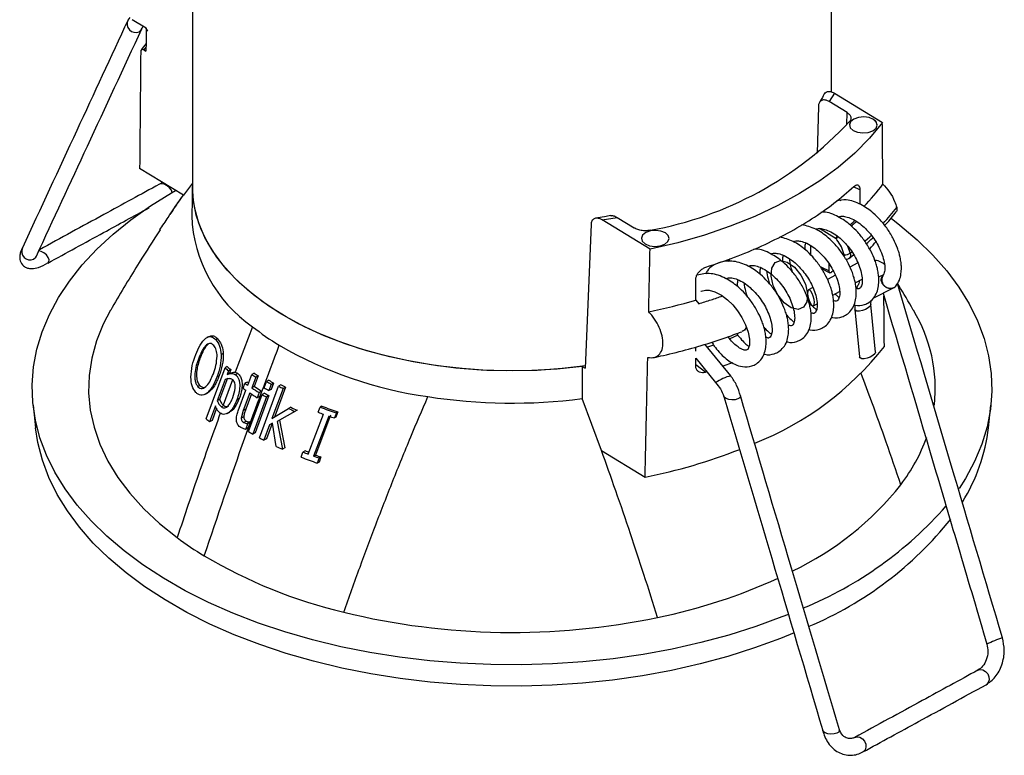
# Model space of a CAD drawing. Header units: millimetres. Extents: x 20 to 400, y 8 to 286.
# Tile 7 of 8: x 313 to 348, y 205 to 232. Entities that reach past the tile are written whole.
import ezdxf

# ---------------------------------------------------------------- set-up
doc = ezdxf.new("R2010")
doc.units = ezdxf.units.MM
doc.linetypes.add('CENTERX2', pattern=[20.32, 12.7, -2.54, 2.54, -2.54])

msp = doc.modelspace()

# ---------------------------------------------------------------- linework, layer by layer
at = {"color": 7, "linetype": 'Continuous', "lineweight": 25}
for p, q in [((318.934, 244.574), (318.934, 225.712)), ((341.934, 229.112), (341.934, 244.574)), ((316.679, 231.797), (316.617, 231.699)), ((317.271, 231.407), (316.769, 231.713)), ((317.123, 231.404), (317.161, 231.474)), ((317.249, 231.42), (317.316, 231.305)), ((317.189, 230.626), (317.264, 230.58)), ((342.033, 229.068), (341.843, 228.764)), ((342.033, 229.068), (343.758, 228.015)), ((341.457, 228.591), (341.416, 226.906)), ((342.489, 228.369), (341.843, 228.764)), ((318.609, 225.395), (317.037, 226.355)), ((317.856, 225.855), (317.754, 225.795)), ((318.934, 225.83), (318.609, 225.395)), ((318.934, 225.753), (318.911, 224.648)), ((342.193, 225.254), (342.267, 225.209)), ((333.677, 224.507), (334.213, 224.599)), ((334.213, 224.599), (334.828, 224.224)), ((333.276, 224.343), (333.063, 219.174)), ((335.401, 223.454), (333.677, 224.507)), ((341.173, 223.588), (341.168, 223.258)), ((342.555, 223.119), (342.726, 223.256)), ((338.266, 223.102), (338.208, 222.996)), ((341.843, 222.674), (341.843, 222.925)), ((342.492, 223.098), (342.457, 223.066)), ((342.881, 222.959), (342.594, 222.802)), ((341.567, 222.756), (341.871, 222.607)), ((342.07, 222.516), (341.783, 222.359)), ((341.993, 222.671), (341.934, 222.622)), ((343.794, 222.533), (343.625, 222.45)), ((342.784, 222.237), (343.031, 222.372)), ((341.259, 222.073), (341.103, 221.988)), ((341.973, 221.795), (342.22, 221.929)), ((343.425, 221.696), (344.162, 222.061)), ((337.046, 221.623), (337.152, 221.492)), ((341.278, 221.416), (341.409, 221.487)), ((342.765, 221.445), (342.769, 221.286)), ((343.51, 219.749), (343.339, 221.463)), ((343.34, 221.46), (343.351, 221.605)), ((342.769, 221.288), (342.939, 219.574)), ((321.101, 220.664), (320.478, 219.023)), ((338.561, 220.362), (338.269, 220.227)), ((338.756, 220.512), (338.713, 220.49)), ((319.5, 220.039), (319.443, 220.008)), ((319.508, 220.302), (319.457, 220.275)), ((319.518, 220.051), (319.5, 220.039)), ((319.842, 220.23), (319.781, 220.197)), ((338.307, 218.895), (337.376, 220.032)), ((337.689, 220.002), (337.465, 219.923)), ((320.043, 219.695), (319.972, 219.656)), ((337.044, 219.78), (337.044, 219.933)), ((319.22, 219.561), (319.162, 219.53)), ((337.043, 219.246), (337.043, 219.529)), ((337.043, 219.526), (337.758, 218.654)), ((338.363, 219.362), (338.023, 219.242)), ((319.427, 217.348), (320.11, 219.186)), ((320.187, 219.228), (320.11, 219.186)), ((320.235, 219.078), (320.185, 218.945)), ((320.265, 218.989), (320.185, 218.945)), ((320.314, 219.122), (320.235, 219.078)), ((320.314, 219.122), (320.265, 218.989)), ((320.572, 218.977), (320.49, 218.932)), ((320.925, 218.557), (321.07, 218.944)), ((321.155, 218.99), (321.07, 218.944)), ((332.963, 219.235), (332.955, 218.074)), ((332.963, 219.235), (333.063, 219.174)), ((337.443, 219.039), (337.409, 219.027)), ((319.896, 218.892), (319.819, 218.85)), ((320.117, 218.764), (319.831, 217.995)), ((320.198, 218.808), (319.914, 218.041)), ((320.757, 218.444), (320.825, 218.626)), ((320.911, 218.673), (320.825, 218.626)), ((320.956, 218.641), (320.911, 218.673)), ((321.215, 218.847), (321.07, 218.46)), ((321.3, 218.893), (321.156, 218.507)), ((321.3, 218.893), (321.215, 218.847)), ((321.515, 218.462), (321.601, 218.69)), ((321.686, 218.736), (321.601, 218.69)), ((321.772, 218.589), (321.686, 218.362)), ((321.857, 218.636), (321.772, 218.409)), ((321.857, 218.636), (321.772, 218.589)), ((319.207, 218.544), (319.136, 218.505)), ((319.409, 218.238), (319.487, 218.281)), ((319.523, 218.302), (319.445, 218.259)), ((319.523, 218.302), (319.485, 218.286)), ((320.582, 217.633), (320.857, 218.375)), ((321.002, 218.278), (320.767, 217.646)), ((321.058, 218.243), (320.857, 217.695)), ((320.952, 216.889), (321.445, 218.225)), ((321.156, 218.507), (321.07, 218.46)), ((321.425, 218.337), (321.156, 218.507)), ((321.338, 218.29), (321.27, 218.108)), ((321.425, 218.337), (321.338, 218.29)), ((321.346, 216.664), (322.038, 218.525)), ((321.425, 218.337), (321.358, 218.156)), ((321.532, 218.273), (321.445, 218.225)), ((321.772, 218.409), (321.686, 218.362)), ((322.202, 218.438), (321.796, 217.355)), ((322.285, 218.483), (321.883, 217.402)), ((322.122, 218.57), (322.038, 218.525)), ((322.285, 218.483), (322.122, 218.57)), ((322.285, 218.483), (322.202, 218.438)), ((313.185, 218.064), (313.185, 217.989)), ((313.185, 217.989), (313.19, 217.989)), ((319.914, 218.041), (319.831, 217.995)), ((320.623, 218.085), (320.535, 218.037)), ((321.601, 218.134), (321.108, 216.798)), ((321.688, 218.182), (321.199, 216.848)), ((321.358, 218.156), (321.27, 218.108)), ((321.688, 218.182), (321.601, 218.134)), ((333.65, 216.211), (332.955, 218.074)), ((313.204, 217.841), (313.292, 217.028)), ((319.762, 217.81), (319.555, 217.242)), ((319.8, 217.726), (319.642, 217.289)), ((320.063, 217.827), (319.977, 217.78)), ((320.043, 217.844), (320.063, 217.827)), ((320.19, 217.544), (320.281, 217.593)), ((320.767, 217.646), (320.692, 217.375)), ((320.857, 217.695), (320.767, 217.646)), ((321.796, 217.355), (322.396, 217.72)), ((322.619, 217.617), (321.988, 217.256)), ((322.699, 217.66), (322.074, 217.303)), ((322.478, 217.764), (322.396, 217.72)), ((322.699, 217.66), (322.619, 217.617)), ((323.103, 216.078), (323.649, 217.516)), ((323.457, 217.587), (323.528, 217.77)), ((323.595, 217.807), (323.528, 217.77)), ((324.116, 217.563), (324.044, 217.379)), ((324.172, 217.594), (324.101, 217.411)), ((324.172, 217.594), (324.116, 217.563)), ((347.577, 217.028), (347.664, 217.841)), ((319.642, 217.289), (319.555, 217.242)), ((320.783, 217.424), (320.692, 217.375)), ((320.875, 217.263), (320.784, 217.213)), ((320.927, 217.179), (320.851, 216.97)), ((321.01, 217.235), (320.919, 217.185)), ((320.919, 217.185), (320.927, 217.179)), ((321.018, 217.229), (320.927, 217.179)), ((321.018, 217.229), (320.943, 217.021)), ((321.01, 217.235), (321.018, 217.229)), ((321.802, 217.183), (321.599, 216.626)), ((321.815, 217.189), (321.714, 217.135)), ((321.95, 216.357), (321.815, 217.189)), ((322.074, 217.303), (321.988, 217.256)), ((321.988, 217.256), (322.173, 216.253)), ((322.074, 217.303), (322.258, 216.3)), ((323.845, 217.447), (323.296, 216.008)), ((323.906, 217.48), (323.366, 216.046)), ((324.101, 217.411), (324.044, 217.379)), ((320.851, 216.97), (320.673, 217.033)), ((320.943, 217.021), (320.851, 216.97)), ((321.199, 216.848), (321.108, 216.798)), ((321.714, 217.135), (321.509, 216.577)), ((321.599, 216.626), (321.509, 216.577)), ((322.258, 216.3), (322.173, 216.253)), ((322.846, 215.969), (322.914, 216.151)), ((322.99, 216.192), (322.914, 216.151)), ((323.126, 216.138), (322.99, 216.192)), ((333.65, 216.211), (335.222, 215.251)), ((323.366, 216.046), (323.296, 216.008)), ((323.492, 215.939), (323.424, 215.756)), ((323.491, 215.793), (323.424, 215.756)), ((323.558, 215.975), (323.491, 215.793)), ((323.558, 215.975), (323.492, 215.939))]:
    msp.add_line(p, q, dxfattribs=at)
at = {"color": 8, "linetype": 'Continuous', "lineweight": 25}
for p, q in [((317.265, 230.73), (317.189, 230.626)), ((342.478, 227.945), (342.489, 228.369)), ((342.948, 225.584), (342.718, 225.697)), ((342.094, 223.826), (341.492, 224.193)), ((342.509, 223.561), (342.605, 223.308)), ((342.605, 223.308), (342.666, 223.355)), ((341.547, 222.819), (341.843, 222.674)), ((337.043, 219.3), (337.409, 219.027)), ((320.376, 218.748), (320.043, 217.844))]:
    msp.add_line(p, q, dxfattribs=at)
at = {"color": 7, "linetype": 'Continuous', "lineweight": 25, "flags": 128}
for points in [[(317.017, 231.281), (317.094, 231.35), (317.123, 231.404)], [(343.437, 228.122), (343.278, 228.188), (343.087, 228.213), (342.895, 228.194), (342.73, 228.134), (342.617, 228.042), (342.574, 227.932), (342.573, 227.924)], [(343.437, 228.126), (343.278, 228.192), (343.087, 228.217), (342.895, 228.198), (342.73, 228.138), (342.617, 228.046), (342.574, 227.936), (342.606, 227.825), (342.71, 227.73), (342.869, 227.665), (343.059, 227.64), (343.252, 227.659), (343.417, 227.718), (343.53, 227.81), (343.573, 227.92), (343.541, 228.031), (343.437, 228.126)], [(343.758, 228.015), (343.297, 227.454), (342.766, 226.915), (342.167, 226.399), (341.504, 225.911), (340.78, 225.453), (339.999, 225.027), (339.165, 224.635), (338.284, 224.28), (337.359, 223.964), (336.396, 223.688), (335.401, 223.454)], [(343.573, 227.924), (343.541, 228.027), (343.437, 228.122)], [(318.212, 225.495), (318.18, 225.579), (318.113, 225.665), (318.023, 225.739), (317.922, 225.79), (317.827, 225.809), (317.751, 225.793), (317.749, 225.792)], [(332.963, 219.235), (332.063, 219.14), (331.152, 219.086), (330.237, 219.074), (329.323, 219.104), (328.416, 219.176), (327.522, 219.289), (326.646, 219.443), (325.794, 219.637), (324.972, 219.869), (324.185, 220.139), (323.437, 220.443), (322.733, 220.781), (322.078, 221.151), (321.476, 221.549), (320.931, 221.973), (320.446, 222.422), (320.024, 222.891), (319.669, 223.378), (319.381, 223.879), (319.164, 224.393), (319.018, 224.914), (318.944, 225.441), (318.934, 225.712)], [(333.075, 219.25), (332.233, 219.154), (331.337, 219.093), (330.434, 219.073), (329.532, 219.093), (328.635, 219.154), (327.75, 219.256), (326.881, 219.398), (326.034, 219.578), (325.214, 219.796), (324.426, 220.051), (323.675, 220.341), (322.966, 220.663), (322.303, 221.017), (321.69, 221.4), (321.131, 221.809), (320.629, 222.243), (320.188, 222.698), (319.81, 223.171), (319.497, 223.66), (319.252, 224.162), (319.076, 224.673), (318.97, 225.191), (318.934, 225.712)], [(317.89, 211.611), (317.156, 212.089), (316.477, 212.593), (315.854, 213.121), (315.292, 213.672), (314.792, 214.242), (314.356, 214.829), (313.987, 215.431), (313.685, 216.046), (313.451, 216.67), (313.288, 217.302), (313.195, 217.938), (313.173, 218.577), (313.221, 219.215), (313.341, 219.85), (313.53, 220.48), (313.79, 221.101), (314.117, 221.711), (314.512, 222.308), (314.972, 222.889), (315.495, 223.452), (316.08, 223.994), (316.724, 224.514), (317.425, 225.008), (318.178, 225.476), (318.332, 225.564)], [(342.948, 225.584), (342.949, 225.214), (342.949, 225.069)], [(344.077, 224.564), (344.392, 224.322), (345.014, 223.794), (345.577, 223.243), (346.077, 222.673), (346.512, 222.086), (346.882, 221.484), (347.184, 220.869), (347.418, 220.245), (347.581, 219.613), (347.674, 218.977), (347.696, 218.338), (347.648, 217.7), (347.528, 217.065), (347.338, 216.435), (347.079, 215.814), (346.752, 215.204), (346.518, 214.837)], [(335.952, 224.041), (335.793, 224.107), (335.603, 224.132), (335.411, 224.113), (335.245, 224.053), (335.133, 223.961), (335.089, 223.851), (335.122, 223.74), (335.226, 223.645), (335.385, 223.58), (335.575, 223.555), (335.767, 223.574), (335.932, 223.633), (336.045, 223.725), (336.089, 223.835), (336.056, 223.946), (335.952, 224.041)], [(335.952, 224.037), (335.793, 224.103), (335.603, 224.128), (335.411, 224.109), (335.245, 224.049), (335.133, 223.957), (335.089, 223.847), (335.089, 223.839)], [(336.089, 223.839), (336.056, 223.942), (335.952, 224.037)], [(313.222, 223.095), (313.299, 223.164), (313.321, 223.202)], [(313.732, 222.956), (313.774, 223.001), (313.78, 223.073), (313.747, 223.159), (313.681, 223.246), (313.59, 223.32), (313.49, 223.37), (313.405, 223.389)], [(337.046, 221.623), (337.046, 221.993), (337.046, 222.363)], [(337.225, 221.933), (337.235, 221.941), (337.397, 221.982), (337.532, 221.976), (337.735, 221.919), (337.972, 221.795), (338.186, 221.632), (338.373, 221.448), (338.546, 221.235), (338.702, 220.996), (338.831, 220.736), (338.927, 220.467), (338.976, 220.212), (338.974, 219.996), (338.917, 219.848), (338.917, 219.848)], [(341.082, 221.758), (341.11, 221.645), (341.151, 221.541), (341.198, 221.461), (341.244, 221.417), (341.281, 221.418), (341.305, 221.461), (341.312, 221.541), (341.3, 221.645), (341.271, 221.759), (341.23, 221.863), (341.183, 221.943), (341.137, 221.986), (341.1, 221.986), (341.076, 221.943), (341.069, 221.863), (341.082, 221.758)], [(343.339, 221.463), (343.339, 221.454), (343.314, 221.398), (343.248, 221.339), (343.153, 221.285), (343.043, 221.245), (342.935, 221.225), (342.845, 221.228), (342.786, 221.253), (342.769, 221.286)], [(315.99, 221.254), (315.73, 220.759), (315.484, 220.151), (315.314, 219.534), (315.22, 218.912), (315.202, 218.287), (315.262, 217.663), (315.398, 217.044), (315.609, 216.431), (315.896, 215.829), (316.256, 215.24), (316.687, 214.667), (317.188, 214.113), (317.756, 213.581), (318.387, 213.074)], [(343.51, 219.749), (343.51, 219.74), (343.484, 219.684), (343.419, 219.624), (343.324, 219.57), (343.214, 219.53), (343.106, 219.51), (343.016, 219.513), (342.957, 219.539), (342.939, 219.574)], [(338.651, 218.18), (338.653, 218.16), (338.627, 218.107), (338.559, 218.064), (338.459, 218.037), (338.344, 218.03), (338.23, 218.045), (338.135, 218.078), (338.073, 218.126), (338.056, 218.157)], [(317.954, 210.829), (317.223, 211.305), (316.547, 211.806), (315.928, 212.332), (315.369, 212.879), (314.871, 213.446), (314.438, 214.031), (314.07, 214.63), (313.769, 215.241), (313.537, 215.863), (313.375, 216.491), (313.292, 217.028)], [(340.379, 210.311), (340.14, 210.216), (339.206, 209.874), (338.235, 209.567), (337.232, 209.297), (336.202, 209.064), (335.147, 208.87), (334.074, 208.716), (332.985, 208.601), (331.886, 208.527), (330.781, 208.494), (329.674, 208.501), (328.571, 208.55), (327.475, 208.639), (326.391, 208.769), (325.324, 208.938), (324.278, 209.147), (323.258, 209.394), (322.266, 209.678), (321.309, 209.998), (320.389, 210.353), (319.51, 210.741), (318.676, 211.161), (317.89, 211.611)], [(340.588, 209.644), (340.091, 209.441), (339.161, 209.101), (338.195, 208.796), (337.198, 208.527), (336.172, 208.295), (335.123, 208.102), (334.055, 207.948), (332.972, 207.834), (331.878, 207.761), (330.779, 207.728), (329.678, 207.735), (328.58, 207.784), (327.49, 207.872), (326.412, 208.001), (325.35, 208.17), (324.309, 208.378), (323.294, 208.623), (322.308, 208.906), (321.355, 209.224), (320.44, 209.577), (319.565, 209.964), (318.735, 210.381), (317.954, 210.829)], [(347.198, 208.302), (347.279, 208.326), (347.379, 208.312), (347.474, 208.257), (347.55, 208.168), (347.594, 208.061), (347.6, 207.95), (347.568, 207.853), (347.501, 207.784), (347.491, 207.778)], [(342.208, 206.162), (342.214, 206.13), (342.188, 206.077), (342.12, 206.034), (342.02, 206.007), (341.905, 206), (341.791, 206.014), (341.696, 206.048), (341.634, 206.096), (341.616, 206.131)], [(342.766, 205.883), (342.846, 205.907), (342.947, 205.893), (343.042, 205.837), (343.117, 205.749), (343.162, 205.641), (343.168, 205.531), (343.135, 205.434), (343.068, 205.365), (343.059, 205.36)]]:
    msp.add_lwpolyline(points, dxfattribs=at)
at = {"color": 8, "linetype": 'Continuous', "lineweight": 25, "flags": 128}
msp.add_lwpolyline([(343.14, 223.751), (343.304, 223.9), (343.372, 223.964)], dxfattribs=at)
at = {"color": 7, "linetype": 'CENTERX2', "flags": 128}
msp.add_lwpolyline([(339.755, 222.479), (339.778, 222.77), (339.897, 222.969), (340.094, 223.045), (340.339, 222.987), (340.595, 222.804), (340.823, 222.523), (340.988, 222.189), (341.065, 221.85), (341.043, 221.559), (340.924, 221.361), (340.727, 221.285), (340.482, 221.343), (340.226, 221.526), (339.998, 221.806), (339.833, 222.141), (339.755, 222.479)], dxfattribs=at)
at = {"color": 7, "linetype": 'Continuous', "lineweight": 25}
for centre, radius, start, end in [((316.893, 231.563), 0.308, 152.4116, 293.8071), ((333.119, 236.856), 12.925, 280.2027, 317.0485), ((337.449, 230.477), 7.872, 315.8537, 323.5194), ((323.974, 224.837), 5.067, 182.135, 235.4543), ((313.098, 223.377), 0.308, 155.7676, 293.7115), ((342.424, 223.587), 0.333, 263.6472, 302.9608), ((331.042, 241.978), 21.223, 281.717, 286.4326), ((340.173, 218.426), 5.49, 353.9211, 30.997), ((326.934, 228.017), 9.386, 231.5735, 238.7144), ((329.46, 232.741), 14.738, 239.8615, 261.9921), ((335.023, 226.89), 11.214, 291.692, 321.7682), ((325.303, 225.118), 7.885, 228.8012, 230.0018), ((325.844, 225.884), 8.736, 229.637, 230.7264), ((326.393, 226.727), 9.429, 235.6343, 236.6929), ((326.932, 227.515), 10.298, 235.8743, 236.8452), ((326.2, 226.286), 9.358, 234.9451, 235.6861), ((326.961, 227.662), 10.452, 239.1453, 240.2327), ((327.5, 228.451), 11.322, 239.1015, 240.1044), ((338.682, 217.294), 1.644, 103.1549, 124.1737), ((326.177, 226.177), 9.443, 234.9759, 235.7104), ((326.549, 226.739), 10.117, 236.7477, 238.5486), ((326.572, 226.848), 10.032, 236.7323, 238.5484), ((326.907, 227.399), 10.677, 239.231, 240.1991), ((326.931, 227.526), 10.559, 239.1395, 240.2158), ((327.449, 228.19), 11.548, 239.1818, 240.076), ((327.362, 228.408), 11.227, 241.6883, 242.6341), ((330.436, 237.638), 19.725, 261.1643, 277.3352), ((327.789, 229.094), 12.589, 244.6336, 245.7511), ((328.336, 229.875), 13.453, 244.1882, 245.2275), ((328.463, 230.802), 14.132, 249.2523, 250.0827), ((328.595, 231.215), 14.368, 249.3475, 251.8331), ((329.165, 231.99), 15.238, 248.5597, 250.8719), ((325.071, 223.982), 8.709, 229.6101, 230.7026), ((328.678, 231.408), 14.774, 250.905, 251.72), ((326.735, 226.589), 11.293, 239.1954, 240.11), ((341.124, 217.791), 6.498, 328.0716, 353.2549), ((327.121, 227.279), 12.084, 241.4519, 242.3278), ((339.233, 218.916), 6.517, 322.8193, 339.9144), ((327.662, 228.363), 13.296, 244.5589, 245.6194), ((328.297, 229.927), 14.791, 248.6551, 249.4411), ((331.322, 234.926), 20.057, 281.2102, 291.3624), ((328.391, 230.115), 15.194, 248.5965, 250.9168), ((328.519, 230.531), 15.434, 250.2196, 250.991), ((329.091, 231.304), 16.297, 249.4319, 250.1533), ((335.718, 221.902), 11.126, 295.642, 321.5062), ((335.653, 223.329), 13.83, 292.4165, 318.7772), ((336.036, 221.905), 13.057, 292.9387, 321.2636), ((325.987, 223.291), 12.734, 233.3578, 238.6604), ((328.572, 227.97), 18.076, 239.3748, 256.5918), ((331.692, 229.716), 19.919, 281.5199, 294.6813), ((330.443, 235.292), 25.632, 256.3199, 281.7665), ((349.306, 205.718), 3.946, 108.1467, 116.8672)]:
    msp.add_arc(centre, radius, start, end, dxfattribs=at)
at = {"color": 8, "linetype": 'Continuous', "lineweight": 25}
for centre, radius, start, end in [((337.723, 230.035), 8.291, 316.9999, 322.2084), ((337.399, 228.773), 7.943, 318.1134, 320.5917)]:
    msp.add_arc(centre, radius, start, end, dxfattribs=at)
at = {"color": 7, "linetype": 'Continuous', "lineweight": 25}
for major_axis, ratio, start_param, end_param in [((10.269, 672.287), 0.014695, 1.982503, 1.983846), ((10.45, 684.082), 0.014695, 1.976321, 1.983038), ((-10.628, 672.581), 0.014665, 4.291747, 4.295356), ((10.45, 684.082), 0.014695, 4.292355, 4.295964), ((-10.628, 672.581), 0.014665, 4.282205, 4.285167), ((10.45, 684.082), 0.014695, 4.282813, 4.289727)]:
    msp.add_ellipse((330.434, 500.301), major_axis=major_axis, ratio=ratio, start_param=start_param, end_param=end_param, dxfattribs=at)
for points, knots in [([(316.612, 231.689), (315.999, 230.368), (314.735, 227.64), (313.469, 224.91), (312.816, 223.502)], [0, 0, 0, 0, 0.484343, 1, 1, 1, 1]), ([(313.321, 223.202), (313.933, 224.523), (315.198, 227.251), (316.464, 229.981), (317.116, 231.389)], [0, 0, 0, 0, 0.484343, 1, 1, 1, 1]), ([(317.189, 230.626), (317.175, 230.633), (317.148, 230.646), (317.112, 230.643), (317.086, 230.623), (317.076, 230.596), (317.075, 230.576), (317.075, 230.571)], [0, 0, 0, 0, 0.240432, 0.481298, 0.708858, 0.916, 1, 1, 1, 1]), ([(317.266, 230.855), (317.266, 230.855), (317.201, 230.779), (317.145, 230.7), (317.09, 230.622)], [0, 0, 0, 0, 0.000943, 1, 1, 1, 1]), ([(341.668, 229.042), (341.624, 228.954), (341.573, 228.852), (341.503, 228.753), (341.495, 228.74)], [0, 0, 0, 0, 0.872987, 1, 1, 1, 1]), ([(341.675, 229.039), (341.675, 229.041), (341.686, 229.076), (341.738, 229.114), (341.829, 229.142), (341.935, 229.121), (342.006, 229.083), (342.033, 229.068)], [0, 0, 0, 0, 0.015254, 0.25329, 0.516348, 0.812536, 1, 1, 1, 1]), ([(341.843, 228.764), (341.806, 228.783), (341.723, 228.826), (341.603, 228.83), (341.508, 228.773), (341.464, 228.681), (341.459, 228.613), (341.457, 228.591)], [0, 0, 0, 0, 0.194193, 0.44556, 0.683656, 0.896954, 1, 1, 1, 1]), ([(342.489, 228.369), (342.524, 228.343), (342.593, 228.292), (342.633, 228.195), (342.622, 228.111), (342.59, 228.065), (342.579, 228.049)], [0, 0, 0, 0, 0.282482, 0.564965, 0.847426, 1, 1, 1, 1]), ([(317.749, 225.792), (317.081, 225.427), (315.641, 224.641), (314.2, 223.855), (313.428, 223.434)], [0, 0, 0, 0, 0.464181, 1, 1, 1, 1]), ([(337.413, 222.806), (337.759, 222.921), (338.454, 223.154), (339.434, 223.567), (340.363, 224.026), (341.23, 224.539), (342.035, 225.098), (342.5, 225.505), (342.734, 225.71)], [0, 0, 0, 0, 0.16227, 0.325667, 0.491138, 0.657804, 0.828249, 1, 1, 1, 1]), ([(342.734, 225.71), (342.759, 225.729), (342.808, 225.768), (342.873, 225.771), (342.921, 225.732), (342.945, 225.662), (342.947, 225.605), (342.948, 225.584)], [0, 0, 0, 0, 0.219478, 0.43893, 0.658508, 0.874376, 1, 1, 1, 1]), ([(343.778, 225.797), (343.86, 225.706), (344.025, 225.523), (344.193, 225.216), (344.252, 225.027), (344.274, 224.954)], [0, 0, 0, 0, 0.381759, 0.764822, 1, 1, 1, 1]), ([(318.597, 225.402), (318.528, 225.303), (318.368, 225.074), (318.215, 224.835), (318.128, 224.698)], [0, 0, 0, 0, 0.429996, 1, 1, 1, 1]), ([(344.249, 222.127), (344.294, 222.194), (344.377, 222.32), (344.433, 222.555), (344.447, 222.774), (344.434, 222.976), (344.404, 223.154), (344.36, 223.325), (344.288, 223.54), (344.16, 223.831), (343.955, 224.178), (343.703, 224.496), (343.45, 224.743), (343.214, 224.927), (342.893, 225.117), (342.511, 225.264), (342.234, 225.215), (342.122, 225.195)], [0, 0, 0, 0, 0.075859, 0.141793, 0.196804, 0.240798, 0.283986, 0.318595, 0.359101, 0.430798, 0.51494, 0.598583, 0.670074, 0.72922, 0.78596, 0.913959, 1, 1, 1, 1]), ([(344.274, 224.954), (344.279, 224.931), (344.287, 224.885), (344.28, 224.832), (344.264, 224.811), (344.258, 224.802)], [0, 0, 0, 0, 0.369368, 0.73875, 1, 1, 1, 1]), ([(313.732, 222.955), (314.4, 223.32), (315.614, 223.983), (316.828, 224.645), (317.374, 224.943)], [0, 0, 0, 0, 0.550725, 1, 1, 1, 1]), ([(333.986, 224.661), (333.912, 224.647), (333.733, 224.611), (333.549, 224.586), (333.441, 224.571)], [0, 0, 0, 0, 0.412395, 1, 1, 1, 1]), ([(333.988, 224.653), (333.998, 224.656), (334.039, 224.67), (334.119, 224.65), (334.187, 224.613), (334.213, 224.599)], [0, 0, 0, 0, 0.157085, 0.673652, 1, 1, 1, 1]), ([(343.439, 221.685), (343.483, 221.752), (343.566, 221.877), (343.622, 222.113), (343.636, 222.332), (343.623, 222.534), (343.593, 222.711), (343.549, 222.882), (343.477, 223.098), (343.349, 223.388), (343.144, 223.735), (342.892, 224.053), (342.639, 224.301), (342.403, 224.485), (342.082, 224.671), (341.781, 224.807), (341.579, 224.78), (341.545, 224.775)], [0, 0, 0, 0, 0.0806469, 0.150743, 0.2092262, 0.2559966, 0.3019099, 0.3387041, 0.3817667, 0.4579892, 0.5474411, 0.6363635, 0.7123672, 0.7752468, 0.835568, 0.9716457, 1, 1, 1, 1]), ([(342.173, 224.615), (342.202, 224.624), (342.266, 224.646), (342.41, 224.635), (342.604, 224.583), (342.83, 224.465), (343.046, 224.3), (343.242, 224.107), (343.419, 223.891), (343.576, 223.648), (343.707, 223.384), (343.804, 223.109), (343.851, 222.851), (343.85, 222.631), (343.806, 222.547), (343.783, 222.504)], [0, 0, 0, 0, 0.047972, 0.106879, 0.184317, 0.268084, 0.343297, 0.41149, 0.480459, 0.552527, 0.628436, 0.710527, 0.799475, 0.896568, 1, 1, 1, 1]), ([(343.842, 224.306), (343.857, 224.321), (344.012, 224.481), (344.141, 224.65), (344.258, 224.803)], [0, 0, 0, 0, 0.093931, 1, 1, 1, 1]), ([(333.677, 224.507), (333.644, 224.524), (333.563, 224.567), (333.439, 224.58), (333.334, 224.528), (333.284, 224.435), (333.278, 224.365), (333.276, 224.343)], [0, 0, 0, 0, 0.169409, 0.428627, 0.677923, 0.897982, 1, 1, 1, 1]), ([(341.935, 221.008), (341.945, 221.005), (342.071, 220.965), (342.268, 220.998), (342.476, 221.088), (342.653, 221.254), (342.75, 221.435), (342.812, 221.67), (342.825, 221.889), (342.812, 222.091), (342.782, 222.269), (342.738, 222.439), (342.666, 222.655), (342.538, 222.946), (342.333, 223.293), (342.081, 223.61), (341.828, 223.859), (341.593, 224.04), (341.277, 224.234), (341.03, 224.294), (340.861, 224.335)], [0, 0, 0, 0, 0.007886, 0.094228, 0.144045, 0.197797, 0.264787, 0.323012, 0.371591, 0.410441, 0.448579, 0.479142, 0.514912, 0.578226, 0.652529, 0.726392, 0.789525, 0.841756, 0.891862, 1, 1, 1, 1]), ([(317.77, 224.148), (317.52, 223.76), (316.932, 222.848), (316.35, 221.874), (316.014, 221.294), (315.995, 221.263)], [0, 0, 0, 0, 0.411272, 0.967704, 1, 1, 1, 1]), ([(335.408, 224.135), (335.354, 224.126), (335.245, 224.108), (335.075, 224.122), (334.945, 224.159), (334.869, 224.198), (334.839, 224.217), (334.828, 224.224)], [0, 0, 0, 0, 0.262549, 0.525098, 0.787628, 0.929434, 1, 1, 1, 1]), ([(341.124, 220.566), (341.134, 220.562), (341.26, 220.522), (341.457, 220.556), (341.665, 220.646), (341.842, 220.811), (341.939, 220.993), (342.001, 221.227), (342.014, 221.446), (342.001, 221.648), (341.971, 221.826), (341.927, 221.997), (341.855, 222.212), (341.727, 222.503), (341.522, 222.85), (341.27, 223.168), (341.017, 223.416), (340.782, 223.598), (340.469, 223.789), (340.225, 223.849), (340.06, 223.89)], [0, 0, 0, 0, 0.007902, 0.094415, 0.144332, 0.19819, 0.265313, 0.323654, 0.372329, 0.411256, 0.44947, 0.480094, 0.515935, 0.579375, 0.653826, 0.727836, 0.791094, 0.843429, 0.893634, 1, 1, 1, 1]), ([(341.362, 224.172), (341.391, 224.182), (341.455, 224.203), (341.599, 224.192), (341.793, 224.14), (342.019, 224.022), (342.235, 223.857), (342.431, 223.664), (342.608, 223.448), (342.765, 223.206), (342.896, 222.941), (342.993, 222.666), (343.04, 222.408), (343.039, 222.188), (342.995, 222.105), (342.972, 222.062)], [0, 0, 0, 0, 0.047972, 0.106879, 0.184317, 0.268084, 0.343297, 0.41149, 0.480459, 0.552527, 0.628436, 0.710527, 0.799475, 0.896568, 1, 1, 1, 1]), ([(340.551, 223.73), (340.58, 223.739), (340.644, 223.76), (340.788, 223.75), (340.982, 223.698), (341.208, 223.58), (341.424, 223.414), (341.62, 223.222), (341.797, 223.006), (341.954, 222.763), (342.085, 222.498), (342.182, 222.224), (342.229, 221.966), (342.228, 221.745), (342.184, 221.662), (342.161, 221.619)], [0, 0, 0, 0, 0.047972, 0.106879, 0.184317, 0.268084, 0.343297, 0.41149, 0.480459, 0.552527, 0.628436, 0.710527, 0.799475, 0.896568, 1, 1, 1, 1]), ([(340.985, 223.434), (340.983, 223.491), (340.979, 223.58), (340.998, 223.65), (341.004, 223.676)], [0, 0, 0, 0, 0.63356, 1, 1, 1, 1]), ([(342.387, 223.256), (342.357, 223.349), (342.297, 223.535), (342.176, 223.725), (342.103, 223.815), (342.094, 223.826)], [0, 0, 0, 0, 0.465206, 0.930319, 1, 1, 1, 1]), ([(343.182, 223.652), (343.258, 223.716), (343.344, 223.788), (343.416, 223.864), (343.424, 223.872)], [0, 0, 0, 0, 0.8915995, 1, 1, 1, 1]), ([(312.821, 223.513), (312.796, 223.457), (312.746, 223.348), (312.715, 223.164), (312.739, 222.982), (312.864, 222.833), (313.013, 222.765), (313.184, 222.745), (313.413, 222.788), (313.62, 222.897), (313.735, 222.957)], [0, 0, 0, 0, 0.09814, 0.190037, 0.33622, 0.473914, 0.548799, 0.64797, 0.803648, 1, 1, 1, 1]), ([(340.313, 220.123), (340.323, 220.12), (340.449, 220.079), (340.646, 220.113), (340.854, 220.203), (341.031, 220.368), (341.128, 220.55), (341.19, 220.785), (341.203, 221.004), (341.19, 221.206), (341.16, 221.383), (341.116, 221.554), (341.044, 221.77), (340.916, 222.061), (340.711, 222.408), (340.459, 222.725), (340.206, 222.973), (339.97, 223.157), (339.649, 223.343), (339.352, 223.478), (339.154, 223.452), (339.124, 223.448)], [0, 0, 0, 0, 0.007688, 0.091861, 0.140427, 0.192828, 0.258135, 0.314898, 0.362256, 0.40013, 0.43731, 0.467105, 0.501977, 0.5637, 0.636137, 0.708145, 0.769691, 0.82061, 0.869457, 0.979651, 1, 1, 1, 1]), ([(339.74, 223.287), (339.769, 223.296), (339.833, 223.318), (339.977, 223.307), (340.171, 223.255), (340.397, 223.137), (340.613, 222.972), (340.809, 222.779), (340.986, 222.563), (341.143, 222.32), (341.274, 222.056), (341.371, 221.781), (341.418, 221.523), (341.417, 221.303), (341.373, 221.219), (341.35, 221.176)], [0, 0, 0, 0, 0.047972, 0.106879, 0.184317, 0.268084, 0.343297, 0.41149, 0.480459, 0.552527, 0.628436, 0.710527, 0.799475, 0.896568, 1, 1, 1, 1]), ([(340.174, 222.991), (340.172, 223.048), (340.168, 223.137), (340.187, 223.208), (340.193, 223.234)], [0, 0, 0, 0, 0.63356, 1, 1, 1, 1]), ([(339.502, 219.681), (339.512, 219.677), (339.638, 219.637), (339.835, 219.67), (340.043, 219.761), (340.22, 219.926), (340.318, 220.107), (340.379, 220.342), (340.392, 220.561), (340.379, 220.763), (340.349, 220.941), (340.305, 221.112), (340.233, 221.327), (340.105, 221.618), (339.9, 221.965), (339.648, 222.283), (339.395, 222.53), (339.159, 222.713), (338.838, 222.906), (338.394, 223.057), (337.87, 222.996), (337.52, 222.805), (337.418, 222.596), (337.398, 222.553)], [0, 0, 0, 0, 0.006205, 0.07414, 0.113338, 0.155631, 0.208339, 0.254152, 0.292375, 0.322943, 0.352951, 0.376998, 0.405143, 0.45496, 0.513423, 0.57154, 0.621214, 0.66231, 0.701735, 0.790671, 0.883253, 0.975856, 1, 1, 1, 1]), ([(338.929, 222.844), (338.958, 222.854), (339.022, 222.875), (339.166, 222.865), (339.36, 222.812), (339.586, 222.694), (339.802, 222.529), (339.998, 222.336), (340.175, 222.12), (340.332, 221.878), (340.463, 221.613), (340.56, 221.338), (340.607, 221.08), (340.606, 220.86), (340.562, 220.777), (340.539, 220.734)], [0, 0, 0, 0, 0.047972, 0.106879, 0.184317, 0.268084, 0.343297, 0.41149, 0.480459, 0.552527, 0.628436, 0.710527, 0.799475, 0.896568, 1, 1, 1, 1]), ([(340.404, 223.123), (340.418, 223.024), (340.44, 222.862), (340.495, 222.701), (340.516, 222.638)], [0, 0, 0, 0, 0.609427, 1, 1, 1, 1]), ([(342.441, 223.093), (342.445, 223.092), (342.472, 223.087), (342.52, 223.098), (342.553, 223.122), (342.568, 223.132)], [0, 0, 0, 0, 0.101506, 0.61264, 1, 1, 1, 1]), ([(343.835, 222.907), (343.808, 222.926), (343.721, 222.991), (343.602, 223.04), (343.509, 223.05), (343.49, 223.053)], [0, 0, 0, 0, 0.252209, 0.842962, 1, 1, 1, 1]), ([(337.046, 222.363), (337.05, 222.4), (337.058, 222.476), (337.12, 222.591), (337.21, 222.694), (337.314, 222.768), (337.384, 222.795), (337.413, 222.806)], [0, 0, 0, 0, 0.208007, 0.415862, 0.627613, 0.844776, 1, 1, 1, 1]), ([(337.624, 220.106), (337.652, 220.059), (337.731, 219.929), (337.873, 219.759), (338.046, 219.581), (338.237, 219.427), (338.463, 219.295), (338.747, 219.205), (339.024, 219.224), (339.232, 219.319), (339.409, 219.483), (339.507, 219.665), (339.568, 219.899), (339.581, 220.118), (339.568, 220.32), (339.538, 220.498), (339.494, 220.669), (339.422, 220.885), (339.294, 221.175), (339.089, 221.522), (338.837, 221.84), (338.584, 222.088), (338.348, 222.271), (338.027, 222.462), (337.587, 222.621), (337.256, 222.556), (337.091, 222.523)], [0, 0, 0, 0, 0.020654, 0.058093, 0.089722, 0.125383, 0.165988, 0.213858, 0.275004, 0.310284, 0.34835, 0.395791, 0.437026, 0.471429, 0.498941, 0.52595, 0.547594, 0.572926, 0.617764, 0.670385, 0.722694, 0.767403, 0.804392, 0.839876, 0.919925, 1, 1, 1, 1]), ([(339.363, 222.549), (339.361, 222.605), (339.357, 222.695), (339.376, 222.765), (339.382, 222.791)], [0, 0, 0, 0, 0.63356, 1, 1, 1, 1]), ([(339.593, 222.68), (339.607, 222.582), (339.629, 222.419), (339.684, 222.259), (339.705, 222.196)], [0, 0, 0, 0, 0.609427, 1, 1, 1, 1]), ([(341.934, 222.622), (341.924, 222.615), (341.903, 222.602), (341.876, 222.602), (341.855, 222.618), (341.845, 222.644), (341.843, 222.666), (341.843, 222.674)], [0, 0, 0, 0, 0.214411, 0.434575, 0.650754, 0.865846, 1, 1, 1, 1]), ([(338.118, 222.402), (338.147, 222.411), (338.211, 222.432), (338.355, 222.422), (338.549, 222.37), (338.775, 222.252), (338.991, 222.087), (339.187, 221.894), (339.364, 221.678), (339.521, 221.435), (339.652, 221.171), (339.749, 220.896), (339.796, 220.638), (339.795, 220.417), (339.751, 220.334), (339.728, 220.291)], [0, 0, 0, 0, 0.047972, 0.106879, 0.184317, 0.268084, 0.343297, 0.41149, 0.480459, 0.552527, 0.628436, 0.710527, 0.799475, 0.896568, 1, 1, 1, 1]), ([(338.552, 222.106), (338.55, 222.163), (338.546, 222.252), (338.565, 222.323), (338.571, 222.348)], [0, 0, 0, 0, 0.63356, 1, 1, 1, 1]), ([(338.782, 222.238), (338.796, 222.139), (338.818, 221.977), (338.873, 221.816), (338.894, 221.753)], [0, 0, 0, 0, 0.609427, 1, 1, 1, 1]), ([(342.93, 222.317), (342.923, 222.286), (342.906, 222.212), (342.863, 222.11), (342.827, 222.054), (342.813, 222.032)], [0, 0, 0, 0, 0.302491, 0.725256, 1, 1, 1, 1]), ([(343.883, 222.091), (343.885, 222.089), (343.918, 222.071), (343.988, 222.046), (344.09, 222.042), (344.182, 222.071), (344.237, 222.109), (344.257, 222.137), (344.259, 222.141)], [0, 0, 0, 0, 0.019233, 0.258483, 0.497259, 0.732945, 0.96432, 1, 1, 1, 1]), ([(344.873, 221.262), (344.701, 221.561), (344.512, 221.888), (344.315, 222.206), (344.299, 222.232)], [0, 0, 0, 0, 0.91542, 1, 1, 1, 1]), ([(348.077, 209.468), (347.465, 211.538), (346.206, 215.788), (344.948, 220.04), (344.302, 222.221)], [0, 0, 0, 0, 0.487012, 1, 1, 1, 1]), ([(337.152, 221.492), (337.302, 221.537), (337.59, 221.626), (337.87, 221.723), (338.004, 221.77)], [0, 0, 0, 0, 0.517737, 1, 1, 1, 1]), ([(342.06, 221.842), (342.072, 221.83), (342.117, 221.783), (342.165, 221.747), (342.2, 221.721)], [0, 0, 0, 0, 0.270431, 1, 1, 1, 1]), ([(342.972, 222.062), (342.951, 222.047), (342.918, 222.024), (342.883, 222.025), (342.832, 222.044), (342.811, 222.052)], [0, 0, 0, 0, 0.5137623, 0.8032572, 1, 1, 1, 1]), ([(343.783, 221.873), (344.377, 219.865), (345.624, 215.654), (346.871, 211.442), (347.523, 209.238)], [0, 0, 0, 0, 0.47681, 1, 1, 1, 1]), ([(344.157, 222.063), (344.173, 222.069), (344.201, 222.079), (344.22, 222.102), (344.229, 222.113)], [0, 0, 0, 0, 0.548183, 1, 1, 1, 1]), ([(341.119, 221.533), (341.122, 221.53), (341.174, 221.465), (341.264, 221.377), (341.355, 221.306), (341.389, 221.278)], [0, 0, 0, 0, 0.0332869, 0.6284485, 1, 1, 1, 1]), ([(342.161, 221.619), (342.14, 221.604), (342.107, 221.581), (342.072, 221.582), (342.021, 221.601), (342, 221.609)], [0, 0, 0, 0, 0.513762, 0.803258, 1, 1, 1, 1]), ([(342.765, 221.445), (342.769, 221.444), (342.889, 221.407), (343.078, 221.441), (343.289, 221.531), (343.388, 221.632), (343.439, 221.685)], [0, 0, 0, 0, 0.016135, 0.463442, 0.72153, 1, 1, 1, 1]), ([(335.316, 219.557), (335.4, 219.549), (335.569, 219.532), (335.757, 219.661), (335.861, 219.886), (335.872, 220.174), (335.803, 220.485), (335.664, 220.798), (335.502, 221.038), (335.39, 221.158), (335.352, 221.198)], [0, 0, 0, 0, 0.146212, 0.292911, 0.430035, 0.557097, 0.679629, 0.80369, 0.93438, 1, 1, 1, 1]), ([(340.308, 221.09), (340.311, 221.087), (340.363, 221.022), (340.453, 220.934), (340.544, 220.863), (340.578, 220.836)], [0, 0, 0, 0, 0.033287, 0.628448, 1, 1, 1, 1]), ([(341.35, 221.176), (341.329, 221.162), (341.296, 221.139), (341.261, 221.14), (341.21, 221.159), (341.189, 221.166)], [0, 0, 0, 0, 0.513763, 0.803257, 1, 1, 1, 1]), ([(340.539, 220.734), (340.518, 220.719), (340.485, 220.696), (340.45, 220.697), (340.399, 220.716), (340.378, 220.724)], [0, 0, 0, 0, 0.5137623, 0.8032572, 1, 1, 1, 1]), ([(335.532, 219.553), (335.648, 219.578), (336.074, 219.668), (336.794, 219.851), (337.677, 220.115), (338.307, 220.333), (338.642, 220.462), (338.701, 220.485)], [0, 0, 0, 0, 0.105099, 0.38344, 0.662089, 0.941081, 1, 1, 1, 1]), ([(338.519, 220.415), (338.519, 220.414), (338.572, 220.331), (338.685, 220.204), (338.83, 220.048), (338.921, 219.977), (338.956, 219.95)], [0, 0, 0, 0, 0.005598, 0.4247842, 0.7789185, 1, 1, 1, 1]), ([(338.864, 220.644), (338.836, 220.596), (338.805, 220.544), (338.76, 220.515), (338.756, 220.512)], [0, 0, 0, 0, 0.911286, 1, 1, 1, 1]), ([(339.497, 220.648), (339.5, 220.644), (339.552, 220.58), (339.642, 220.492), (339.733, 220.42), (339.767, 220.393)], [0, 0, 0, 0, 0.033287, 0.628448, 1, 1, 1, 1]), ([(319.053, 219.664), (319.103, 219.78), (319.179, 219.955), (319.31, 220.149), (319.384, 220.218), (319.421, 220.253)], [0, 0, 0, 0, 0.5030712, 0.7512521, 1, 1, 1, 1]), ([(319.443, 220.008), (319.414, 219.978), (319.356, 219.919), (319.258, 219.759), (319.2, 219.621), (319.162, 219.53)], [0, 0, 0, 0, 0.250552, 0.500254, 1, 1, 1, 1]), ([(319.5, 220.039), (319.469, 220.007), (319.382, 219.917), (319.293, 219.742), (319.238, 219.606), (319.22, 219.561)], [0, 0, 0, 0, 0.263309, 0.752165, 1, 1, 1, 1]), ([(319.364, 212.415), (319.84, 213.831), (320.689, 216.358), (321.641, 218.884), (322.06, 219.996)], [0, 0, 0, 0, 0.559993, 1, 1, 1, 1]), ([(319.421, 220.253), (319.453, 220.271), (319.517, 220.309), (319.646, 220.312), (319.727, 220.243), (319.781, 220.197)], [0, 0, 0, 0, 0.2507518, 0.5008036, 1, 1, 1, 1]), ([(319.701, 219.989), (319.683, 220.007), (319.646, 220.043), (319.581, 220.067), (319.51, 220.056), (319.465, 220.024), (319.443, 220.008)], [0, 0, 0, 0, 0.251026, 0.500781, 0.749619, 1, 1, 1, 1]), ([(319.512, 220.295), (319.551, 220.314), (319.635, 220.355), (319.75, 220.314), (319.814, 220.255), (319.842, 220.23)], [0, 0, 0, 0, 0.332107, 0.710059, 1, 1, 1, 1]), ([(319.781, 220.197), (319.832, 220.128), (319.933, 219.989), (319.959, 219.767), (319.972, 219.656)], [0, 0, 0, 0, 0.499212, 1, 1, 1, 1]), ([(319.842, 220.23), (319.889, 220.169), (319.984, 220.048), (320.031, 219.835), (320.041, 219.715), (320.043, 219.695)], [0, 0, 0, 0, 0.452973, 0.907827, 1, 1, 1, 1]), ([(338.917, 219.848), (338.897, 219.833), (338.866, 219.808), (338.811, 219.818), (338.714, 219.842), (338.559, 219.935), (338.413, 220.06), (338.288, 220.188), (338.222, 220.288), (338.209, 220.308)], [0, 0, 0, 0, 0.223318, 0.349153, 0.551776, 0.66769, 0.804865, 0.961018, 1, 1, 1, 1]), ([(339.728, 220.291), (339.707, 220.276), (339.674, 220.253), (339.639, 220.254), (339.588, 220.273), (339.567, 220.281)], [0, 0, 0, 0, 0.5137623, 0.8032572, 1, 1, 1, 1]), ([(318.879, 218.849), (318.891, 218.988), (318.914, 219.268), (319.006, 219.531), (319.053, 219.664)], [0, 0, 0, 0, 0.497357, 1, 1, 1, 1]), ([(319.823, 219.598), (319.822, 219.638), (319.819, 219.717), (319.796, 219.826), (319.757, 219.921), (319.72, 219.967), (319.701, 219.989)], [0, 0, 0, 0, 0.24905, 0.498828, 0.74783, 1, 1, 1, 1]), ([(319.972, 219.656), (319.965, 219.518), (319.95, 219.24), (319.863, 218.981), (319.819, 218.85)], [0, 0, 0, 0, 0.497477, 1, 1, 1, 1]), ([(320.043, 219.695), (320.042, 219.628), (320.04, 219.425), (319.983, 219.149), (319.918, 218.957), (319.896, 218.892)], [0, 0, 0, 0, 0.24662, 0.74347, 1, 1, 1, 1]), ([(319.162, 219.53), (319.131, 219.442), (319.068, 219.266), (319.021, 219.028), (319.016, 218.84), (319.032, 218.706), (319.072, 218.589), (319.115, 218.533), (319.136, 218.505)], [0, 0, 0, 0, 0.249108, 0.498795, 0.62433, 0.748808, 0.874218, 1, 1, 1, 1]), ([(319.22, 219.561), (319.173, 219.424), (319.102, 219.217), (319.075, 218.92), (319.098, 218.715), (319.158, 218.599), (319.198, 218.554), (319.207, 218.544)], [0, 0, 0, 0, 0.387237, 0.582805, 0.779905, 0.951489, 1, 1, 1, 1]), ([(319.688, 218.972), (319.724, 219.072), (319.795, 219.273), (319.814, 219.49), (319.823, 219.598)], [0, 0, 0, 0, 0.500384, 1, 1, 1, 1]), ([(319.136, 218.505), (319.159, 218.485), (319.205, 218.445), (319.29, 218.433), (319.376, 218.469), (319.483, 218.562), (319.592, 218.734), (319.656, 218.892), (319.688, 218.972)], [0, 0, 0, 0, 0.124774, 0.249799, 0.375182, 0.500374, 0.749566, 1, 1, 1, 1]), ([(320.185, 218.945), (320.236, 218.964), (320.314, 218.993), (320.419, 218.979), (320.466, 218.947), (320.49, 218.932)], [0, 0, 0, 0, 0.4985822, 0.7492751, 1, 1, 1, 1]), ([(320.265, 218.989), (320.297, 219.002), (320.367, 219.031), (320.439, 219.026), (320.478, 219.023)], [0, 0, 0, 0, 0.45245, 1, 1, 1, 1]), ([(320.478, 219.023), (320.483, 219.022), (320.516, 219.013), (320.546, 218.994), (320.572, 218.977)], [0, 0, 0, 0, 0.156278, 1, 1, 1, 1]), ([(320.49, 218.932), (320.514, 218.91), (320.561, 218.865), (320.611, 218.763), (320.636, 218.645), (320.642, 218.478), (320.613, 218.269), (320.561, 218.115), (320.535, 218.037)], [0, 0, 0, 0, 0.125339, 0.250126, 0.375056, 0.50048, 0.749677, 1, 1, 1, 1]), ([(320.572, 218.977), (320.605, 218.945), (320.668, 218.884), (320.721, 218.723), (320.73, 218.506), (320.691, 218.285), (320.641, 218.139), (320.623, 218.085)], [0, 0, 0, 0, 0.171739, 0.333154, 0.523856, 0.823201, 1, 1, 1, 1]), ([(337.409, 219.027), (337.368, 219.017), (337.285, 218.999), (337.175, 219.024), (337.091, 219.085), (337.049, 219.166), (337.045, 219.224), (337.043, 219.246)], [0, 0, 0, 0, 0.219206, 0.438384, 0.657688, 0.873281, 1, 1, 1, 1]), ([(319.059, 218.301), (319.007, 218.371), (318.902, 218.511), (318.887, 218.736), (318.879, 218.849)], [0, 0, 0, 0, 0.499426, 1, 1, 1, 1]), ([(319.819, 218.85), (319.77, 218.733), (319.695, 218.558), (319.562, 218.363), (319.484, 218.294), (319.445, 218.259)], [0, 0, 0, 0, 0.502428, 0.750605, 1, 1, 1, 1]), ([(319.896, 218.892), (319.871, 218.831), (319.821, 218.708), (319.708, 218.488), (319.595, 218.375), (319.523, 218.302)], [0, 0, 0, 0, 0.26277, 0.525878, 1, 1, 1, 1]), ([(320.383, 218.751), (320.362, 218.764), (320.321, 218.789), (320.23, 218.801), (320.162, 218.779), (320.117, 218.764)], [0, 0, 0, 0, 0.2490313, 0.4983921, 1, 1, 1, 1]), ([(320.389, 218.119), (320.426, 218.229), (320.472, 218.367), (320.48, 218.545), (320.468, 218.631), (320.433, 218.704), (320.4, 218.735), (320.383, 218.751)], [0, 0, 0, 0, 0.4992338, 0.6243602, 0.7493605, 0.8742985, 1, 1, 1, 1]), ([(337.758, 218.654), (337.819, 218.58), (337.942, 218.43), (338.019, 218.246), (338.057, 218.153)], [0, 0, 0, 0, 0.499018, 1, 1, 1, 1]), ([(338.651, 218.18), (338.612, 218.306), (338.534, 218.558), (338.383, 218.783), (338.307, 218.895)], [0, 0, 0, 0, 0.500788, 1, 1, 1, 1]), ([(319.445, 218.259), (319.411, 218.24), (319.343, 218.2), (319.238, 218.193), (319.141, 218.227), (319.086, 218.277), (319.059, 218.301)], [0, 0, 0, 0, 0.25026, 0.499396, 0.749203, 1, 1, 1, 1]), ([(319.207, 218.544), (319.236, 218.521), (319.288, 218.479), (319.371, 218.475), (319.416, 218.5), (319.434, 218.51)], [0, 0, 0, 0, 0.429028, 0.7761468, 1, 1, 1, 1]), ([(319.831, 217.995), (319.849, 217.951), (319.886, 217.863), (319.946, 217.808), (319.977, 217.78)], [0, 0, 0, 0, 0.5000016, 1, 1, 1, 1]), ([(319.914, 218.041), (319.924, 218.019), (319.943, 217.975), (319.982, 217.903), (320.02, 217.866), (320.043, 217.844)], [0, 0, 0, 0, 0.283754, 0.567925, 1, 1, 1, 1]), ([(320.535, 218.037), (320.502, 217.957), (320.437, 217.798), (320.316, 217.633), (320.2, 217.544), (320.106, 217.505), (320.008, 217.509), (319.951, 217.544), (319.922, 217.561)], [0, 0, 0, 0, 0.250726, 0.49863, 0.623762, 0.74908, 0.874176, 1, 1, 1, 1]), ([(319.977, 217.78), (319.996, 217.767), (320.035, 217.741), (320.102, 217.736), (320.168, 217.763), (320.245, 217.831), (320.323, 217.952), (320.367, 218.063), (320.389, 218.119)], [0, 0, 0, 0, 0.125519, 0.250636, 0.375935, 0.500956, 0.749933, 1, 1, 1, 1]), ([(320.623, 218.085), (320.572, 217.969), (320.496, 217.793), (320.363, 217.637), (320.297, 217.609), (320.277, 217.601)], [0, 0, 0, 0, 0.583668, 0.878431, 1, 1, 1, 1]), ([(324.381, 210.387), (324.574, 210.93), (324.948, 211.98), (325.538, 213.557), (326.146, 215.117), (326.768, 216.654), (327.2, 217.663), (327.407, 218.147)], [0, 0, 0, 0, 0.209424, 0.405465, 0.608333, 0.812352, 1, 1, 1, 1]), ([(338.057, 218.153), (338.632, 216.213), (339.818, 212.204), (341.005, 208.195), (341.617, 206.127)], [0, 0, 0, 0, 0.484158, 1, 1, 1, 1]), ([(342.212, 206.153), (341.637, 208.095), (340.45, 212.105), (339.263, 216.115), (338.651, 218.183)], [0, 0, 0, 0, 0.4843459, 1, 1, 1, 1]), ([(319.922, 217.561), (319.888, 217.592), (319.819, 217.655), (319.781, 217.758), (319.762, 217.81)], [0, 0, 0, 0, 0.497901, 1, 1, 1, 1]), ([(320.063, 217.827), (320.088, 217.812), (320.133, 217.784), (320.198, 217.785), (320.23, 217.804), (320.242, 217.811)], [0, 0, 0, 0, 0.447088, 0.80035, 1, 1, 1, 1]), ([(320.673, 217.033), (320.654, 217.047), (320.616, 217.075), (320.568, 217.134), (320.535, 217.209), (320.512, 217.322), (320.528, 217.471), (320.564, 217.579), (320.582, 217.633)], [0, 0, 0, 0, 0.124828, 0.248952, 0.374476, 0.499706, 0.749065, 1, 1, 1, 1]), ([(320.857, 217.695), (320.849, 217.672), (320.834, 217.628), (320.801, 217.542), (320.79, 217.471), (320.783, 217.424)], [0, 0, 0, 0, 0.253349, 0.506697, 1, 1, 1, 1]), ([(320.692, 217.375), (320.693, 217.356), (320.694, 217.32), (320.723, 217.256), (320.76, 217.23), (320.784, 217.213)], [0, 0, 0, 0, 0.250847, 0.50044, 1, 1, 1, 1]), ([(320.783, 217.424), (320.784, 217.406), (320.785, 217.369), (320.809, 217.318), (320.842, 217.285), (320.866, 217.269), (320.875, 217.263)], [0, 0, 0, 0, 0.247891, 0.501785, 0.811721, 1, 1, 1, 1]), ([(320.784, 217.213), (320.805, 217.203), (320.849, 217.183), (320.895, 217.184), (320.919, 217.185)], [0, 0, 0, 0, 0.499549, 1, 1, 1, 1]), ([(320.875, 217.263), (320.886, 217.257), (320.91, 217.243), (320.956, 217.234), (320.99, 217.234), (321.01, 217.235)], [0, 0, 0, 0, 0.252426, 0.578366, 1, 1, 1, 1]), ([(335.67, 210.198), (335.508, 210.713), (335.193, 211.717), (334.691, 213.238), (334.183, 214.727), (333.823, 215.728), (333.65, 216.211)], [0, 0, 0, 0, 0.257027, 0.50043, 0.758563, 1, 1, 1, 1]), ([(347.492, 207.779), (347.608, 207.862), (347.786, 207.989), (347.962, 208.26), (348.066, 208.496), (348.129, 208.751), (348.161, 209.085), (348.11, 209.317), (348.077, 209.468)], [0, 0, 0, 0, 0.241921, 0.371476, 0.503318, 0.634714, 0.762953, 1, 1, 1, 1]), ([(347.523, 209.238), (347.538, 209.147), (347.57, 208.96), (347.511, 208.673), (347.382, 208.432), (347.258, 208.345), (347.199, 208.303)], [0, 0, 0, 0, 0.244855, 0.506438, 0.764606, 1, 1, 1, 1]), ([(347.198, 208.302), (346.53, 207.938), (345.053, 207.131), (343.575, 206.325), (342.766, 205.883)], [0, 0, 0, 0, 0.452403, 1, 1, 1, 1]), ([(343.058, 205.359), (343.726, 205.724), (345.203, 206.53), (346.681, 207.337), (347.491, 207.778)], [0, 0, 0, 0, 0.452403, 1, 1, 1, 1]), ([(341.616, 206.131), (341.638, 206.054), (341.685, 205.893), (341.807, 205.675), (341.971, 205.485), (342.171, 205.34), (342.396, 205.254), (342.628, 205.231), (342.854, 205.263), (342.992, 205.328), (343.059, 205.36)], [0, 0, 0, 0, 0.115823, 0.239384, 0.368591, 0.50073, 0.632743, 0.761612, 0.8847, 1, 1, 1, 1]), ([(342.767, 205.884), (342.728, 205.867), (342.641, 205.829), (342.491, 205.841), (342.325, 205.937), (342.249, 206.084), (342.209, 206.16)], [0, 0, 0, 0, 0.188991, 0.423448, 0.699347, 1, 1, 1, 1])]:
    msp.add_open_spline(points, degree=3, knots=knots, dxfattribs=at)
at = {"color": 8, "linetype": 'Continuous', "lineweight": 25}
for points, knots in [([(317.768, 224.149), (317.865, 224.3), (318.137, 224.725), (318.424, 225.132), (318.609, 225.395)], [0, 0, 0, 0, 0.35393, 1, 1, 1, 1]), ([(342.592, 224.331), (342.637, 224.367), (342.7, 224.417), (342.755, 224.47), (342.772, 224.485)], [0, 0, 0, 0, 0.71249, 1, 1, 1, 1]), ([(342.835, 224.452), (342.817, 224.435), (342.757, 224.379), (342.69, 224.325), (342.643, 224.287)], [0, 0, 0, 0, 0.300976, 1, 1, 1, 1]), ([(342.094, 223.826), (342.095, 223.838), (342.097, 223.858), (342.109, 223.893), (342.12, 223.917), (342.129, 223.93), (342.129, 223.93)], [0, 0, 0, 0, 0.3362804, 0.6147772, 0.9955158, 1, 1, 1, 1]), ([(342.167, 223.901), (342.167, 223.901), (342.159, 223.894), (342.144, 223.881), (342.124, 223.861), (342.107, 223.843), (342.098, 223.832), (342.094, 223.826)], [0, 0, 0, 0, 0.000262, 0.250183, 0.50012, 0.750053, 1, 1, 1, 1]), ([(342.381, 223.194), (342.384, 223.2), (342.391, 223.212), (342.392, 223.235), (342.388, 223.25), (342.387, 223.256)], [0, 0, 0, 0, 0.369146, 0.770234, 1, 1, 1, 1]), ([(342.605, 223.308), (342.608, 223.293), (342.617, 223.255), (342.613, 223.197), (342.596, 223.151), (342.574, 223.137), (342.567, 223.133)], [0, 0, 0, 0, 0.189531, 0.520467, 0.853338, 1, 1, 1, 1]), ([(343.883, 222.091), (343.881, 222.092), (343.851, 222.11), (343.796, 222.155), (343.741, 222.238), (343.715, 222.331), (343.724, 222.411), (343.747, 222.471), (343.772, 222.496), (343.784, 222.507)], [0, 0, 0, 0, 0.013313, 0.200497, 0.392951, 0.58547, 0.777874, 0.895939, 1, 1, 1, 1]), ([(343.792, 222.51), (343.785, 222.503), (343.765, 222.483), (343.744, 222.427), (343.732, 222.347), (343.753, 222.25), (343.803, 222.161), (343.853, 222.112), (343.882, 222.092), (343.883, 222.091)], [0, 0, 0, 0, 0.067205, 0.189895, 0.390018, 0.590489, 0.791056, 0.991592, 1, 1, 1, 1]), ([(344.162, 222.062), (344.136, 222.051), (344.082, 222.03), (343.984, 222.038), (343.917, 222.068), (343.885, 222.09), (343.883, 222.091)], [0, 0, 0, 0, 0.295166, 0.628857, 0.980094, 1, 1, 1, 1]), ([(344.426, 214.977), (344.251, 215.486), (343.911, 216.476), (343.433, 217.811), (343.125, 218.637), (342.996, 218.982)], [0, 0, 0, 0, 0.381525, 0.741549, 1, 1, 1, 1]), ([(319.938, 217.553), (319.687, 216.855), (319.151, 215.362), (318.653, 213.869), (318.387, 213.074)], [0, 0, 0, 0, 0.467566, 1, 1, 1, 1])]:
    msp.add_open_spline(points, degree=3, knots=knots, dxfattribs=at)

doc.saveas('drawing.dxf')
